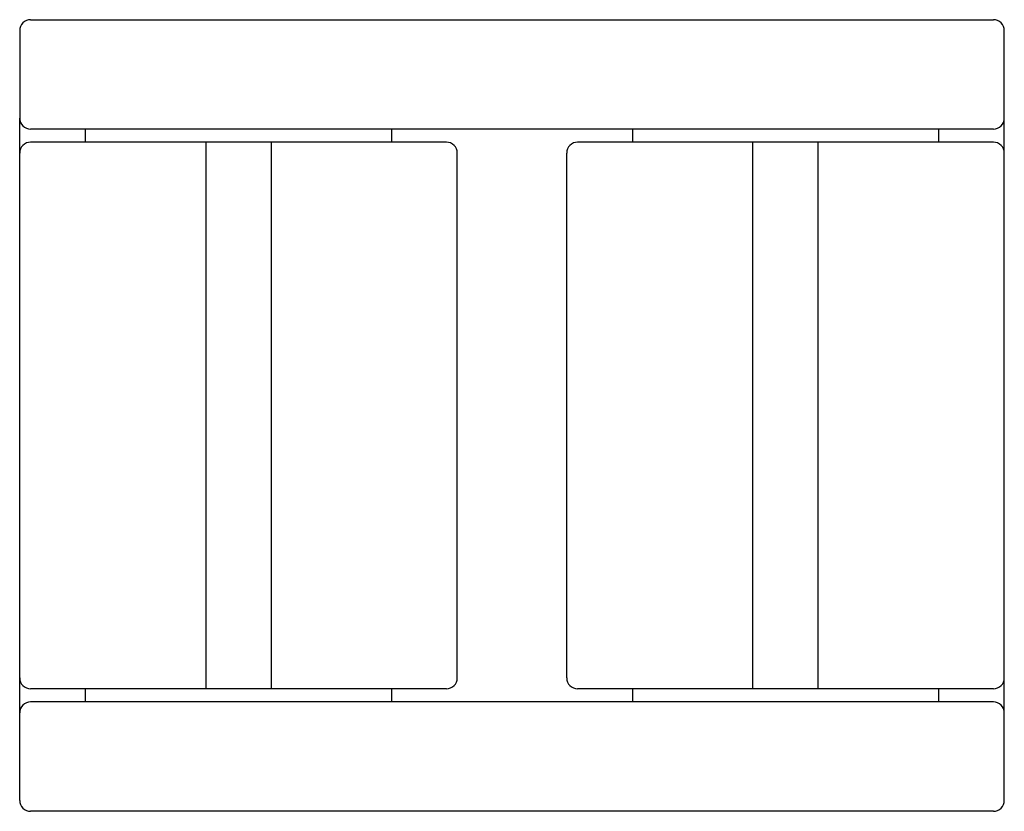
# Model space of a CAD drawing. Header units: millimetres. Extents: x 4212.4794 to 4212.5244, y 1722.7895 to 1722.8257.
import ezdxf

# ---------------------------------------------------------------- set-up
doc = ezdxf.new("R2010")
doc.units = ezdxf.units.MM
doc.layers.add('SANINDUSA', color=3, linetype='Continuous')

msp = doc.modelspace()

# ---------------------------------------------------------------- linework, layer by layer
at = {"layer": 'SANINDUSA'}
for p, q in [((4212.479948, 1722.825711), (4212.523948, 1722.825711)), ((4212.479448, 1722.825211), (4212.479448, 1722.821211)), ((4212.524448, 1722.821211), (4212.524448, 1722.825211)), ((4212.479448, 1722.819611), (4212.479448, 1722.821211)), ((4212.524448, 1722.819611), (4212.524448, 1722.821211)), ((4212.523948, 1722.820711), (4212.479948, 1722.820711)), ((4212.482448, 1722.820711), (4212.482448, 1722.820111)), ((4212.496448, 1722.820711), (4212.496448, 1722.820111)), ((4212.507448, 1722.820711), (4212.507448, 1722.820111)), ((4212.521448, 1722.820711), (4212.521448, 1722.820111)), ((4212.498948, 1722.820111), (4212.479948, 1722.820111)), ((4212.487948, 1722.820111), (4212.487948, 1722.795111)), ((4212.490948, 1722.820111), (4212.490948, 1722.795111)), ((4212.523948, 1722.820111), (4212.504948, 1722.820111)), ((4212.512948, 1722.795111), (4212.512948, 1722.820111)), ((4212.515948, 1722.795111), (4212.515948, 1722.820111)), ((4212.479448, 1722.795611), (4212.479448, 1722.819611)), ((4212.499448, 1722.795611), (4212.499448, 1722.819611)), ((4212.504448, 1722.795611), (4212.504448, 1722.819611)), ((4212.524448, 1722.795611), (4212.524448, 1722.819611)), ((4212.479448, 1722.794011), (4212.479448, 1722.795611)), ((4212.524448, 1722.794011), (4212.524448, 1722.795611)), ((4212.498948, 1722.795111), (4212.479948, 1722.795111)), ((4212.482448, 1722.795111), (4212.482448, 1722.794511)), ((4212.496448, 1722.795111), (4212.496448, 1722.794511)), ((4212.523948, 1722.795111), (4212.504948, 1722.795111)), ((4212.507448, 1722.795111), (4212.507448, 1722.794511)), ((4212.521448, 1722.795111), (4212.521448, 1722.794511)), ((4212.523948, 1722.794511), (4212.479948, 1722.794511)), ((4212.479448, 1722.790011), (4212.479448, 1722.794011)), ((4212.524448, 1722.790011), (4212.524448, 1722.794011)), ((4212.523948, 1722.789511), (4212.479948, 1722.789511))]:
    msp.add_line(p, q, dxfattribs=at)
for centre, start, end in [((4212.479948, 1722.825211), 90, 180), ((4212.523948, 1722.825211), 0, 90), ((4212.479948, 1722.821211), 180, 270), ((4212.523948, 1722.821211), 270, 0), ((4212.479948, 1722.819611), 90, 180), ((4212.498948, 1722.819611), 0, 90), ((4212.504948, 1722.819611), 90, 180), ((4212.523948, 1722.819611), 0, 90), ((4212.479948, 1722.795611), 180, 270), ((4212.498948, 1722.795611), 270, 0), ((4212.504948, 1722.795611), 180, 270), ((4212.523948, 1722.795611), 270, 0), ((4212.479948, 1722.794011), 90, 180), ((4212.523948, 1722.794011), 0, 90), ((4212.479948, 1722.790011), 180, 270), ((4212.523948, 1722.790011), 270, 0)]:
    msp.add_arc(centre, 0.0005, start, end, dxfattribs=at)

doc.saveas('drawing.dxf')
